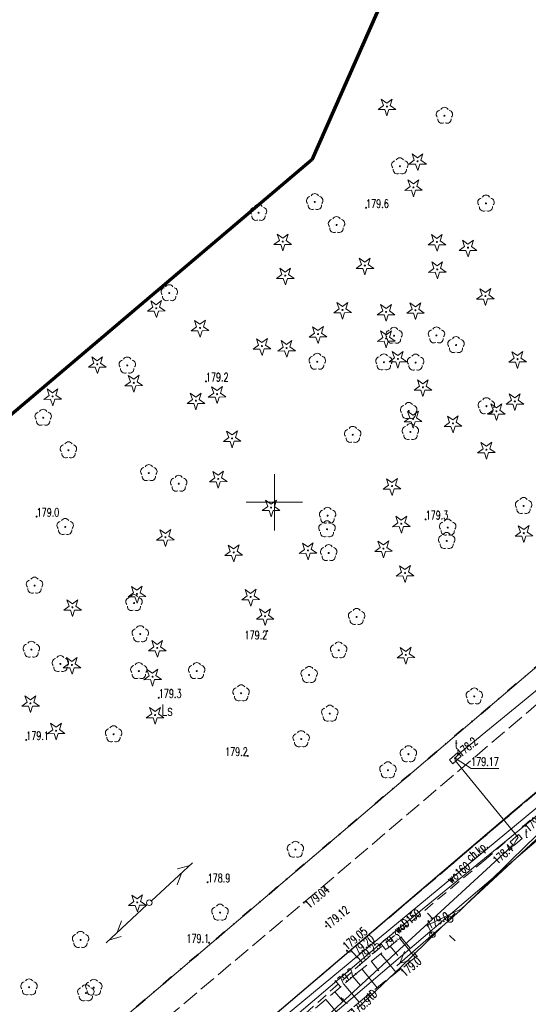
# Model space of a CAD drawing. Header units: metres. Extents: x 7429064 to 7429988, y 5709479 to 5710302.
# Tile 29 of 37: x 7429777 to 7429823, y 5710105 to 5710193. Entities that reach past the tile are written whole.
import ezdxf
from ezdxf.enums import TextEntityAlignment as Align

# ---------------------------------------------------------------- set-up
doc = ezdxf.new("R2010")
doc.units = ezdxf.units.M
doc.header["$MEASUREMENT"] = 0
for name, pattern in [('1', [0]), ('12', [3, 1, -1, 0, -1]), ('3_1', [0]), ('3_BUBZ02', [1.75, 1.25, -0.5]), ('3_BUBZ02G', [1.75, 1.25, -0.5]), ('3_KTCR02', [1.5, 1, -0.5]), ('3_KTJZ01', [2, 1.5, -0.5]), ('3_KTKR01', [0]), ('7_1', [0]), ('7_SUPE_01', [0]), ('7_SUPT_01', [0]), ('7_SUPW_01', [0]), ('7_SUSM03_02', [0]), ('8_SUPT_01', [0])]:
    doc.linetypes.add(name, pattern=pattern)
doc.layers.get('0').update_dxf_attribs({"color": 250, "linetype": 'CONTINUOUS', "lineweight": 100})
for name, color, linetype, lineweight in [('BUBZ_L_1', 7, '3_BUBZ02', 18), ('DZIALKA_L_0', 96, '1', 18), ('GMINA_L_0', 7, '12', 35), ('KRZYZE_L_0', 7, '1', 18), ('KTCR_E_T_1', 7, 'CONTINUOUS', 15), ('KTCR_L_1', 7, '3_KTCR02', 18), ('KTJZ_L_0', 7, '3_KTJZ01', 18), ('KTKR_L_0', 7, '3_KTKR01', 25), ('OBOP_T_0_a', 96, 'CONTINUOUS', 18), ('OBOP_T_1_a', 96, 'CONTINUOUS', 18), ('RTPW_T_0', 7, 'CONTINUOUS', 15), ('RTPW_T_0_a', 7, 'CONTINUOUS', 15), ('RTPW_T_1', 7, 'CONTINUOUS', 15), ('SUPE_L_3', 1, '7_SUPE_01', 18), ('SUPT_E_T_0', 30, 'CONTINUOUS', 15), ('SUPT_L_0', 30, '7_SUPT_01', 18), ('SUPT_L_0_a', 30, '8_SUPT_01', 18), ('SUPW_E_T_0', 5, 'CONTINUOUS', 15), ('SUPW_L_0', 5, '7_SUPW_01', 18), ('SUSM_L_4', 7, 'CONTINUOUS', 18), ('SUSM_T_0', 7, 'CONTINUOUS', 18), ('SUSM_T_3_a', 7, 'CONTINUOUS', 18), ('SUTE_T_0', 1, 'CONTINUOUS', 18), ('SUTT_T_0', 30, 'CONTINUOUS', 18), ('SUUT_E_T_9', 30, 'CONTINUOUS', 15), ('SUUT_T_1', 30, 'CONTINUOUS', 18), ('UZYTKI_T_0', 96, 'CONTINUOUS', 18), ('zakres', 2, 'CONTINUOUS', 70)]:
    doc.layers.add(name, color=color, linetype=linetype, lineweight=lineweight)
doc.styles.get("Standard").update_dxf_attribs({"font": 'Simplex.SHX', "width": 0.75})

# ---------------------------------------------------------------- blocks, each defined once
blk = doc.blocks.new('3_RTPW02')
at = {"linetype": 'Continuous'}
blk.add_circle((0, 0), 0.045, dxfattribs=at)
blk = doc.blocks.new('3_RTPW01')
at = {"linetype": 'Continuous'}
blk.add_circle((0, 0), 0.045, dxfattribs=at)
blk = doc.blocks.new('4_OBOP02_01')
at = {"linetype": 'Continuous'}
blk.add_circle((0, 0), 0.045, dxfattribs=at)
for centre, start, end in [((-0.357, 0.116), 102.14447, 221.86002), ((0, 0.375), 30.14012, 149.85988), ((0.357, 0.116), 318.13998, 77.85553), ((-0.22, -0.303), 174.14818, 293.85423), ((0.22, -0.303), 246.14577, 5.85182)]:
    blk.add_arc(centre, 0.375, start, end, dxfattribs=at)
blk = doc.blocks.new('4_OBOP01_01')
at = {"linetype": 'Continuous'}
for p, q in [((-0.78225, -0.26495), (-0.3012, 0.09375)), ((-0.3012, 0.09375), (-0.4937, 0.6621)), ((-0.4937, 0.6621), (-0.0039, 0.31545)), ((-0.0039, 0.31545), (0.4771, 0.67415)), ((0.4771, 0.67415), (0.2988, 0.1012)), ((0.2988, 0.1012), (0.7886, -0.24545)), ((-0.18225, -0.2575), (-0.78225, -0.26495)), ((0.01025, -0.82585), (-0.18225, -0.2575)), ((0.1886, -0.2529), (0.01025, -0.82585)), ((0.7886, -0.24545), (0.1886, -0.2529))]:
    blk.add_line(p, q, dxfattribs=at)
blk.add_circle((0, 0), 0.045, dxfattribs=at)
blk = doc.blocks.new('4_RTPW01')
at = {"linetype": 'Continuous'}
blk.add_circle((0, 0), 0.045, dxfattribs=at)
blk = doc.blocks.new('7_SUSM01_01')
at = {"linetype": 'Continuous'}
for p, q in [((-0.742, 0.742), (-1.237, 1.237)), ((0.742, 0.742), (1.237, 1.237)), ((-0.742, -0.742), (-1.237, -1.237)), ((0.742, -0.742), (1.237, -1.237))]:
    blk.add_line(p, q, dxfattribs=at)
blk = doc.blocks.new('7_SUPS01_03')
at = {"linetype": 'Continuous'}
blk.add_circle((0, 0), 0.0625, dxfattribs=at)
blk = doc.blocks.new('7_SUPS01_07')
at = {"linetype": 'Continuous'}
blk.add_circle((0, 0), 0.0625, dxfattribs=at)
blk = doc.blocks.new('7_SUUS15_07B')
at = {"linetype": 'Continuous'}
for p, q in [((0.5, 0.233), (-0.5, 0.233)), ((-0.5, 0.233), (-0.5, -0.233)), ((0.5, -0.233), (0.5, 0.233)), ((-0.5, -0.233), (0.5, -0.233))]:
    blk.add_line(p, q, dxfattribs=at)
blk = doc.blocks.new('8_SUSM04_01')
at = {"linetype": 'Continuous'}
blk.add_circle((0, 0), 0.25, dxfattribs=at)

msp = doc.modelspace()

# ---------------------------------------------------------------- linework, layer by layer
at = {"layer": 'BUBZ_L_1', "linetype": '3_BUBZ02G'}
for p, q in [((7429807.25, 5710107.96), (7429811.3, 5710111.22)), ((7429785.04, 5710088.99), (7429807.25, 5710107.96))]:
    msp.add_line(p, q, dxfattribs=at)
at = {"layer": 'BUBZ_L_1', "linetype": '3_1'}
for p, q in [((7429811.167, 5710111.113), (7429812.529, 5710109.42)), ((7429809.482, 5710109.756), (7429810.836, 5710108.074)), ((7429810.323, 5710110.433), (7429811.002, 5710109.59)), ((7429808.643, 5710109.081), (7429809.318, 5710108.243)), ((7429807.807, 5710108.408), (7429809.153, 5710106.736)), ((7429806.983, 5710107.732), (7429807.675, 5710106.922)), ((7429805.376, 5710106.36), (7429806.061, 5710105.558)), ((7429806.178, 5710107.044), (7429807.553, 5710105.434)), ((7429804.579, 5710105.678), (7429805.942, 5710104.082))]:
    msp.add_line(p, q, dxfattribs=at)
at = {"layer": 'BUBZ_L_1', "linetype": '3_BUBZ02'}
for p, q in [((7429811.3, 5710111.22), (7429812.68, 5710109.54)), ((7429812.68, 5710109.54), (7429808.24, 5710106.01)), ((7429808.24, 5710106.01), (7429786.42, 5710087.71))]:
    msp.add_line(p, q, dxfattribs=at)
at = {"layer": 'DZIALKA_L_0', "linetype": '1'}
for p, q in [((7429836.45, 5710146.5), (7429660.24, 5709996.55)), ((7429668.8, 5709988.15), (7429832.91, 5710127.96))]:
    msp.add_line(p, q, dxfattribs=at)
at = {"layer": 'GMINA_L_0', "linetype": '12'}
msp.add_line((7429660.24, 5709996.55), (7429836.45, 5710146.5), dxfattribs=at)
at = {"layer": 'KRZYZE_L_0', "linetype": '1'}
for p, q in [((7429800, 5710147.5), (7429800, 5710152.5)), ((7429797.5, 5710150), (7429802.5, 5710150))]:
    msp.add_line(p, q, dxfattribs=at)
at = {"layer": 'KTCR_L_1', "linetype": '3_KTCR02'}
for p, q in [((7429818.997, 5710120.444), (7429826.56, 5710126.88)), ((7429828.66, 5710126.38), (7429822.17, 5710121.13)), ((7429818.67, 5710118.05), (7429822.17, 5710121.13)), ((7429806.63, 5710109.92), (7429818.997, 5710120.444)), ((7429807.64, 5710108.81), (7429818.67, 5710118.05)), ((7429806.63, 5710109.92), (7429799.229, 5710103.637)), ((7429800.516, 5710102.406), (7429807.64, 5710108.81))]:
    msp.add_line(p, q, dxfattribs=at)
at = {"layer": 'KTJZ_L_0', "linetype": '3_KTJZ01'}
for p, q in [((7429802.62, 5710114.32), (7429825.38, 5710133.7)), ((7429826.56, 5710126.88), (7429806.63, 5710109.92)), ((7429779.71, 5710094.98), (7429802.62, 5710114.32)), ((7429806.63, 5710109.92), (7429783.6, 5710090.37))]:
    msp.add_line(p, q, dxfattribs=at)
at = {"layer": 'KTKR_L_0', "linetype": '3_KTKR01'}
for p, q in [((7429826.56, 5710126.88), (7429821.18, 5710122.34)), ((7429821.18, 5710122.34), (7429806.63, 5710109.92)), ((7429806.63, 5710109.92), (7429799.229, 5710103.637))]:
    msp.add_line(p, q, dxfattribs=at)
at = {"layer": 'SUPE_L_3', "linetype": '7_SUPE_01'}
for p, q in [((7429826.492, 5710122.898), (7429820.697, 5710117.521)), ((7429820.697, 5710117.521), (7429816.671, 5710113.777)), ((7429816.671, 5710113.777), (7429813.652, 5710112.294)), ((7429810.918, 5710108.681), (7429814.684, 5710111.97)), ((7429813.652, 5710112.294), (7429814.083, 5710111.454)), ((7429814.873, 5710112.135), (7429814.083, 5710111.454)), ((7429811.182, 5710108.912), (7429811.606, 5710109.946)), ((7429811.182, 5710108.912), (7429812.264, 5710109.193))]:
    msp.add_line(p, q, dxfattribs=at)
at = {"layer": 'SUPT_L_0', "linetype": '7_SUPT_01'}
for p, q in [((7429816.38, 5710127.53), (7429828.78, 5710137.71)), ((7429816.12, 5710127.2), (7429816.38, 5710127.53)), ((7429816.11, 5710126.98), (7429816.12, 5710127.2)), ((7429821.73, 5710120.13), (7429816.11, 5710126.98)), ((7429826.19, 5710123.11), (7429821.07, 5710118.06)), ((7429821.12, 5710119.32), (7429821.28, 5710119.41)), ((7429821.28, 5710119.41), (7429821.535, 5710119.885)), ((7429821.535, 5710119.885), (7429821.73, 5710120.13)), ((7429797.77, 5710097.85), (7429821.12, 5710119.32)), ((7429821.07, 5710118.06), (7429816.54, 5710113.62)), ((7429816.54, 5710113.62), (7429814.91, 5710112.16)), ((7429814.91, 5710112.16), (7429813.51, 5710110.76)), ((7429813.51, 5710110.76), (7429811.3, 5710108.58)), ((7429811.3, 5710108.58), (7429807.38, 5710104.87))]:
    msp.add_line(p, q, dxfattribs=at)
at = {"layer": 'SUPT_L_0_a', "linetype": '8_SUPT_01'}
for p, q in [((7429789.044, 5710114.48), (7429792.717, 5710117.871)), ((7429791.386, 5710117.323), (7429792.46, 5710117.634)), ((7429791.33, 5710115.91), (7429791.726, 5710116.956)), ((7429785.014, 5710110.737), (7429788.677, 5710114.14)), ((7429786.003, 5710111.656), (7429786.395, 5710112.702)), ((7429785.27, 5710110.975), (7429786.343, 5710111.289))]:
    msp.add_line(p, q, dxfattribs=at)
at = {"layer": 'SUPW_L_0', "linetype": '7_SUPW_01'}
for p, q in [((7429809.919, 5710111.066), (7429826.429, 5710124.58)), ((7429791, 5710095.98), (7429824.148, 5710123.412)), ((7429791.577, 5710095.478), (7429809.919, 5710111.066))]:
    msp.add_line(p, q, dxfattribs=at)
at = {"layer": 'SUPW_L_0', "linetype": '7_1'}
for p, q in [((7429826.429, 5710124.58), (7429809.919, 5710111.066)), ((7429791, 5710095.98), (7429824.148, 5710123.412)), ((7429809.919, 5710111.066), (7429791.577, 5710095.478))]:
    msp.add_line(p, q, dxfattribs=at)
at = {"layer": 'SUSM_L_4', "linetype": '7_SUSM03_02'}
for p, q in [((7429815.283, 5710112.489), (7429815.662, 5710112.816)), ((7429814.273, 5710111.617), (7429814.651, 5710111.944))]:
    msp.add_line(p, q, dxfattribs=at)
for centre in [(7429815.662, 5710112.816), (7429814.083, 5710111.454)]:
    msp.add_circle(centre, 0.25, dxfattribs=at)
at = {"layer": 'SUTT_T_0', "linetype": 'Continuous'}
for p, q in [((7429816.12, 5710127.2), (7429817.527, 5710126.258)), ((7429817.527, 5710126.258), (7429819.997, 5710126.258))]:
    msp.add_line(p, q, dxfattribs=at)
at = {"layer": 'zakres', "linetype": 'Continuous', "lineweight": 70, "flags": 128}
for points in [[(7429819.565, 5710217.322), (7429803.351, 5710180.516)], [(7429803.351, 5710180.516), (7429761.339, 5710144.893), (7429772.628, 5710131.581)]]:
    msp.add_lwpolyline(points, dxfattribs=at)

# ---------------------------------------------------------------- block references
at = {"layer": 'OBOP_T_0_a'}
for p in [(7429810.02, 5710185.27), (7429812.76, 5710180.4), (7429812.39, 5710178.07), (7429800.75, 5710173.24), (7429814.48, 5710173.21), (7429817.25, 5710172.7), (7429808.06, 5710171.1), (7429814.51, 5710170.76), (7429800.97, 5710170.21), (7429818.8, 5710168.38), (7429789.48, 5710167.3), (7429806.07, 5710167.15), (7429809.95, 5710166.97), (7429812.57, 5710167.12), (7429793.38, 5710165.55), (7429803.89, 5710164.99), (7429809.96, 5710164.61), (7429798.9, 5710163.92), (7429801.09, 5710163.75), (7429811, 5710162.78), (7429821.66, 5710162.76), (7429784.23, 5710162.3), (7429787.48, 5710160.65), (7429813.23, 5710160.25), (7429780.25, 5710159.44), (7429793.01, 5710159.06), (7429794.9, 5710159.64), (7429821.42, 5710159), (7429812.36, 5710157.44), (7429819.78, 5710158.11), (7429815.91, 5710157.03), (7429796.24, 5710155.69), (7429818.89, 5710154.68), (7429795, 5710152.09), (7429810.48, 5710151.44), (7429799.71, 5710149.53), (7429811.31, 5710148.09), (7429790.3, 5710146.89), (7429822.22, 5710147.25), (7429796.38, 5710145.53), (7429802.99, 5710145.71), (7429809.72, 5710145.88), (7429811.64, 5710143.69), (7429787.76, 5710141.84), (7429797.89, 5710141.57), (7429782.02, 5710140.64), (7429799.18, 5710139.84), (7429789.57, 5710137.02), (7429811.71, 5710136.4), (7429781.97, 5710135.5), (7429789.15, 5710134.45), (7429778.28, 5710132.08), (7429789.38, 5710131.04), (7429780.56, 5710129.64), (7429787.79, 5710114.33)]:
    msp.add_blockref('4_OBOP01_01', p, dxfattribs=at)
at = {"layer": 'OBOP_T_1_a'}
for p in [(7429815.15, 5710184.46), (7429811.18, 5710179.96), (7429803.6, 5710176.77), (7429818.85, 5710176.64), (7429798.59, 5710175.81), (7429805.54, 5710174.72), (7429790.64, 5710168.65), (7429810.66, 5710164.85), (7429814.44, 5710164.88), (7429816.18, 5710164.02), (7429803.82, 5710162.53), (7429786.9, 5710162.2), (7429809.76, 5710162.48), (7429812.58, 5710162.46), (7429811.97, 5710158.15), (7429818.89, 5710158.57), (7429779.41, 5710157.54), (7429806.98, 5710156.02), (7429812.12, 5710156.27), (7429781.66, 5710154.64), (7429788.82, 5710152.61), (7429791.48, 5710151.66), (7429822.2, 5710149.68), (7429804.74, 5710148.81), (7429781.37, 5710147.81), (7429804.69, 5710147.6), (7429815.44, 5710147.75), (7429815.35, 5710146.56), (7429804.84, 5710145.48), (7429778.64, 5710142.58), (7429787.5, 5710141.02), (7429807.33, 5710139.79), (7429788.06, 5710138.25), (7429778.36, 5710136.87), (7429805.73, 5710136.81), (7429780.94, 5710135.59), (7429787.93, 5710134.96), (7429793.09, 5710134.96), (7429803.1, 5710134.62), (7429797.04, 5710132.98), (7429817.81, 5710132.7), (7429804.94, 5710131.17), (7429785.68, 5710129.33), (7429802.39, 5710128.89), (7429811.94, 5710127.55), (7429810.12, 5710126.12), (7429801.88, 5710119.04), (7429795.16, 5710113.43), (7429782.74, 5710111), (7429778.15, 5710106.77), (7429783.92, 5710106.74), (7429783.21, 5710106.25)]:
    msp.add_blockref('4_OBOP02_01', p, dxfattribs=at)
at = {"layer": 'RTPW_T_0'}
for p in [(7429811.3, 5710111.22), (7429812.68, 5710109.54), (7429807.25, 5710107.96), (7429808.24, 5710106.01)]:
    msp.add_blockref('3_RTPW01', p, dxfattribs=at)
at = {"layer": 'RTPW_T_0_a'}
for p in [(7429808.17, 5710176.25), (7429793.9, 5710160.78), (7429778.82, 5710148.73), (7429813.47, 5710148.48), (7429799.37, 5710138.54), (7429789.71, 5710132.58), (7429777.898, 5710128.822), (7429797.63, 5710127.39), (7429794.055, 5710116.129), (7429794.186, 5710110.747)]:
    msp.add_blockref('4_RTPW01', p, dxfattribs=at)
at = {"layer": 'RTPW_T_1'}
for p in [(7429822.17, 5710121.13), (7429802.62, 5710114.32), (7429804.62, 5710112.21), (7429806.47, 5710110.03), (7429806.63, 5710109.92), (7429807.64, 5710108.81)]:
    msp.add_blockref('3_RTPW02', p, dxfattribs=at)
at = {"layer": 'SUSM_T_0'}
msp.add_blockref('7_SUSM01_01', (7429814.873, 5710112.135), dxfattribs=at)
at = {"layer": 'SUSM_T_3_a', "rotation": 144.6599951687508}
msp.add_blockref('8_SUSM04_01', (7429788.86, 5710114.31), dxfattribs=at)
at = {"layer": 'SUTE_T_0'}
msp.add_blockref('7_SUPS01_03', (7429813.652, 5710112.294), dxfattribs=at)
at = {"layer": 'SUTT_T_0'}
for p in [(7429816.12, 5710127.2), (7429816.38, 5710127.53), (7429821.12, 5710119.32)]:
    msp.add_blockref('7_SUPS01_07', p, dxfattribs=at)
at = {"layer": 'SUUT_T_1'}
for p, rotation in [((7429816.12, 5710127.2), 41.86058015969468), ((7429821.535, 5710119.885), 41.20143958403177)]:
    msp.add_blockref('7_SUUS15_07B', p, dxfattribs=dict(at, rotation=rotation))

# ---------------------------------------------------------------- texts
at = {"layer": 'KTCR_E_T_1', "width": 0.7}
msp.add_text('ch.kp.', height=0.75, rotation=39.15752, dxfattribs=at).set_placement((7429818.117, 5710118.816), align=Align.MIDDLE)
at = {"layer": 'RTPW_T_0', "width": 0.7}
for s, rotation, p in [('179.3', 38.83191, (7429811.3, 5710111.22)), ('179.2', 40.50129, (7429807.25, 5710107.96))]:
    msp.add_text(s, height=0.75, rotation=rotation, dxfattribs=at).set_placement(p, align=Align.RIGHT)
for s, rotation, p in [('179.0', 40.82892, (7429812.68, 5710109.54)), ('178.9', 39.98588, (7429808.24, 5710106.01))]:
    msp.add_text(s, height=0.75, rotation=rotation, dxfattribs=at).set_placement(p, align=Align.TOP_RIGHT)
at = {"layer": 'RTPW_T_0_a', "width": 0.7}
for s, p in [('179.6', (7429808.17, 5710176.25)), ('179.2', (7429793.9, 5710160.78)), ('179.0', (7429778.82, 5710148.73)), ('179.3', (7429813.47, 5710148.48)), ('179.3', (7429789.71, 5710132.58)), ('179.1', (7429777.898, 5710128.822)), ('178.9', (7429794.055, 5710116.129))]:
    msp.add_text(s, height=0.75, dxfattribs=at).set_placement(p)
msp.add_text('179.2', height=0.75, dxfattribs=at).set_placement((7429799.37, 5710138.54), align=Align.TOP_RIGHT)
for s, p in [('179.2', (7429797.63, 5710127.39)), ('179.1', (7429794.186, 5710110.747))]:
    msp.add_text(s, height=0.75, dxfattribs=at).set_placement(p, align=Align.RIGHT)
at = {"layer": 'RTPW_T_1', "width": 0.7}
for s, rotation, p in [('179.25', 40.79999, (7429822.17, 5710121.13)), ('179.04', 40.41419, (7429802.62, 5710114.32)), ('179.20', 40.39706, (7429806.63, 5710109.92))]:
    msp.add_text(s, height=0.75, rotation=rotation, dxfattribs=at).set_placement(p, align=Align.TOP_LEFT)
msp.add_text('179.12', height=0.75, rotation=40.26603, dxfattribs=at).set_placement((7429804.62, 5710112.21), align=Align.MIDDLE_LEFT)
for s, rotation, p in [('179.05', 39.96083, (7429806.47, 5710110.03)), ('179.25', 39.95343, (7429807.64, 5710108.81))]:
    msp.add_text(s, height=0.75, rotation=rotation, dxfattribs=at).set_placement(p)
at = {"layer": 'SUPT_E_T_0', "width": 0.7}
for s, rotation, p in [('tD', 43.42344, (7429808.705, 5710106.124)), ('t', 42.5981, (7429806.195, 5710105.597))]:
    msp.add_text(s, height=0.75, rotation=rotation, dxfattribs=at).set_placement(p, align=Align.MIDDLE)
at = {"layer": 'SUPW_E_T_0', "width": 0.7}
for s, rotation, p in [('wo160', 39.60973, (7429816.4, 5710117)), ('woD150', 39.30218, (7429811.845, 5710112.642))]:
    msp.add_text(s, height=0.75, rotation=rotation, dxfattribs=at).set_placement(p, align=Align.MIDDLE)
at = {"layer": 'SUTE_T_0', "width": 0.7}
msp.add_text('179.0', height=0.75, rotation=26.16822, dxfattribs=at).set_placement((7429813.652, 5710112.294), align=Align.MIDDLE_LEFT)
at = {"layer": 'SUTT_T_0', "width": 0.7}
msp.add_text('178.2', height=0.75, rotation=39.91925, dxfattribs=at).set_placement((7429816.38, 5710127.53), align=Align.MIDDLE_LEFT)
msp.add_text('179.17', height=0.75, dxfattribs=at).set_placement((7429817.527, 5710126.508))
msp.add_text('178.4', height=0.75, rotation=42.04442, dxfattribs=at).set_placement((7429821.12, 5710119.32), align=Align.MIDDLE_RIGHT)
at = {"layer": 'SUUT_E_T_9', "width": 0.7}
for p in [(7429816.092, 5710128.036), (7429822.321, 5710120.129)]:
    msp.add_text('t', height=0.75, dxfattribs=at).set_placement(p)
at = {"layer": 'UZYTKI_T_0', "width": 0.7}
msp.add_text('Ls', height=1, dxfattribs=at).set_placement((7429789.934, 5710131.987), align=Align.TOP_LEFT)

doc.saveas('drawing.dxf')
